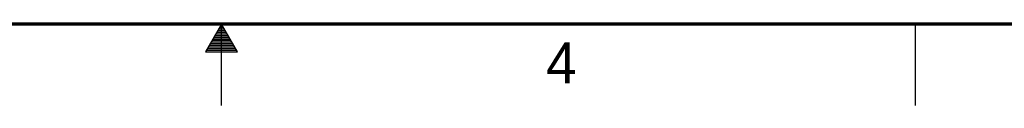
# Model space of a CAD drawing. Header units: inches. Extents: x 0 to 34, y 0 to 22.
# Tile 22 of 47: x 15.8 to 21.8, y 0 to 0.5. Entities that reach past the tile are written whole.
import ezdxf

# ---------------------------------------------------------------- set-up
doc = ezdxf.new("R2010")
doc.units = ezdxf.units.IN
doc.header["$LTSCALE"] = 1.87
doc.header["$MEASUREMENT"] = 0
doc.layers.get('0').update_dxf_attribs({"linetype": 'CONTINUOUS'})
doc.styles.get("Standard").update_dxf_attribs({"font": 'txt', "width": 0.8})

msp = doc.modelspace()

# ---------------------------------------------------------------- linework, layer by layer
at = {"color": 2, "linetype": 'CONTINUOUS'}
for p, q in [((17, 0.5), (16.902, 0.3303)), ((16.9942, 0.49), (17.0058, 0.49)), ((17.098, 0.3303), (17, 0.5)), ((17, 0), (17, 0.5)), ((21.25, 0), (21.25, 0.5)), ((16.9596, 0.43), (17.0404, 0.43)), ((16.9654, 0.44), (17.0347, 0.44)), ((16.9712, 0.45), (17.0289, 0.45)), ((16.9769, 0.46), (17.0231, 0.46)), ((16.9827, 0.47), (17.0173, 0.47)), ((16.9885, 0.48), (17.0116, 0.48)), ((16.925, 0.37), (17.0751, 0.37)), ((16.9307, 0.38), (17.0693, 0.38)), ((16.9365, 0.39), (17.0635, 0.39)), ((16.9423, 0.4), (17.0578, 0.4)), ((16.9481, 0.41), (17.052, 0.41)), ((16.9538, 0.42), (17.0462, 0.42)), ((16.902, 0.3303), (17.098, 0.3303)), ((16.9076, 0.34), (17.0924, 0.34)), ((16.9134, 0.35), (17.0866, 0.35)), ((16.9192, 0.36), (17.0808, 0.36))]:
    msp.add_line(p, q, dxfattribs=at)
at = {"color": 7, "linetype": 'CONTINUOUS', "const_width": 0.02}
msp.add_lwpolyline([(0.5, 0.5), (33.5, 0.5)], dxfattribs=at)

# ---------------------------------------------------------------- texts
at = {"color": 2, "linetype": 'CONTINUOUS'}
msp.add_text('4', height=0.25, dxfattribs=at).set_placement((18.9884, 0.1369))

doc.saveas('drawing.dxf')
